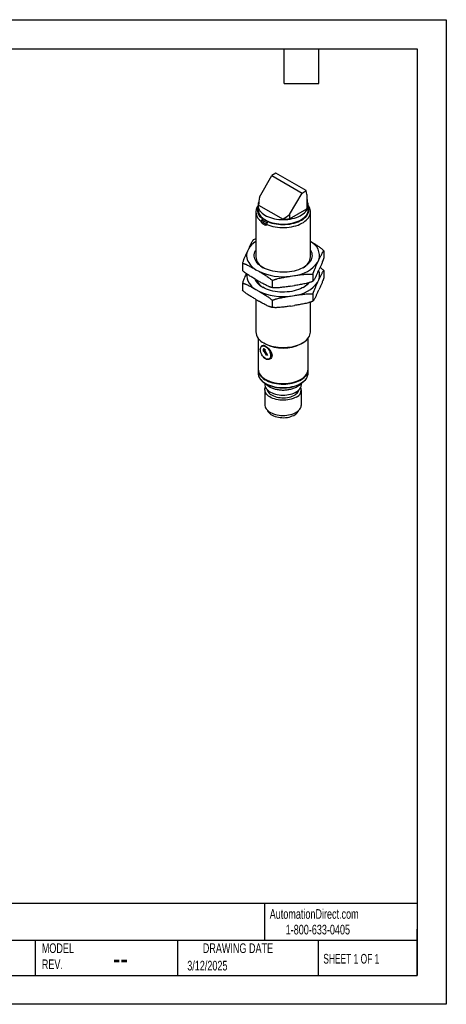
# Model space of a CAD drawing. Header units: millimetres. Extents: x 0 to 419, y 0 to 324.
# Tile 2 of 2: x 279 to 419, y 0 to 324. Entities that reach past the tile are written whole.
import ezdxf

# ---------------------------------------------------------------- set-up
doc = ezdxf.new("R2010")
doc.units = ezdxf.units.MM
doc.header["$LTSCALE"] = 1.5
doc.layers.add('TEXT', color=140, linetype='Continuous', lineweight=25)
doc.styles.add('SLDTEXTSTYLE0', font='TXT', dxfattribs={"width": 0.7})
doc.styles.add('SLDTEXTSTYLE1', font='TXT', dxfattribs={"width": 0.65})

msp = doc.modelspace()

# ---------------------------------------------------------------- linework, layer by layer
at = {"color": 7, "linetype": 'Continuous'}
for p, q in [((0, 323.85), (419.1, 323.85)), ((419.1, 323.85), (419.1, 0)), ((419.1, 0), (0, 0))]:
    msp.add_line(p, q, dxfattribs=at)
for p, q in [((357.69, 265.51), (361.76, 272.57)), ((363.1, 273.34), (361.76, 272.57)), ((361.76, 272.57), (371.66, 266.85)), ((373, 267.63), (363.1, 273.34)), ((367.59, 259.8), (371.66, 266.85)), ((371.66, 266.85), (373, 267.63)), ((373.21, 266.37), (373, 267.63)), ((373.21, 266.37), (373.21, 261.62)), ((357.2, 262.86), (357.2, 261.39)), ((357.4, 262.84), (365.41, 258.21)), ((373.7, 261.39), (373.7, 262.86)), ((356.45, 260.68), (356.45, 245.85)), ((367.59, 258.38), (373.21, 261.62)), ((367.59, 259.8), (367.59, 258.38)), ((374.45, 245.85), (374.45, 260.68)), ((358.23, 257.55), (358.69, 257.81)), ((358.23, 257.58), (358.23, 257.55)), ((358.97, 257.16), (358.54, 256.91)), ((358.59, 258.49), (358.77, 258.59)), ((358.69, 257.77), (358.69, 257.94)), ((358.81, 258.24), (358.81, 258.5)), ((358.85, 258.47), (358.85, 258.36)), ((359.67, 256.26), (360.07, 256.49)), ((360.07, 256.49), (360.07, 256.51)), ((360.43, 257.43), (360.61, 257.53)), ((356.45, 251.75), (355.65, 251.47)), ((354.02, 248.42), (353.69, 247.69)), ((378.83, 247.88), (378.83, 245.52)), ((352.06, 243.74), (352.06, 241.38)), ((376.87, 244.11), (377.21, 244.84)), ((356.5, 241.63), (357.42, 241.1)), ((367.92, 239.48), (369.18, 239.67)), ((375.24, 240.15), (375.24, 237.8)), ((376.87, 240.84), (377.21, 241.57)), ((378.83, 241.35), (378.83, 238.99)), ((352.06, 237.21), (352.06, 234.85)), ((356.5, 238.37), (357.42, 237.83)), ((361.86, 238.08), (361.86, 235.73)), ((376.87, 237.58), (377.21, 238.3)), ((356.5, 235.1), (357.42, 234.57)), ((367.92, 236.21), (369.18, 236.4)), ((375.24, 233.62), (375.24, 231.26)), ((376.87, 234.31), (377.21, 235.04)), ((356.45, 231.87), (356.45, 221.21)), ((356.5, 231.83), (357.42, 231.3)), ((361.86, 231.55), (361.86, 229.19)), ((367.92, 232.94), (369.18, 233.14)), ((374.45, 221.21), (374.45, 230.98)), ((367.92, 229.68), (369.18, 229.87)), ((357.25, 219.07), (357.25, 208.88)), ((359.08, 217.54), (359.65, 217.21)), ((371.25, 217.21), (371.81, 217.54)), ((373.65, 208.88), (373.65, 219.07)), ((358.71, 216.58), (358.45, 216.43)), ((358.88, 215.46), (358.86, 214.79)), ((358.86, 214.79), (359.09, 214.91)), ((358.97, 215.52), (358.94, 215.5)), ((358.95, 215.17), (359.25, 215.33)), ((359.09, 214.91), (358.95, 215.17)), ((359.04, 215.55), (359.07, 215.57)), ((359.63, 215.19), (359.04, 215.55)), ((359.66, 215.21), (359.07, 215.57)), ((359.09, 214.91), (359.13, 214.93)), ((360.01, 213.36), (359.13, 214.93)), ((359.25, 215.33), (359.4, 215.07)), ((359.4, 215.07), (359.63, 215.19)), ((359.44, 215.09), (360.32, 213.52)), ((359.63, 215.19), (359.66, 215.21)), ((360.31, 213.53), (360.01, 213.36)), ((360.32, 213.52), (360.01, 213.36)), ((360.85, 212.28), (361.1, 212.42)), ((357.25, 208.72), (357.25, 207.58)), ((373.65, 207.58), (373.65, 208.72)), ((359.45, 204.29), (359.45, 203.85)), ((359.65, 205.54), (359.79, 205.46)), ((371.1, 205.46), (371.25, 205.54)), ((371.45, 203.85), (371.45, 204.28)), ((359.45, 202.16), (359.45, 197.15)), ((371.45, 197.15), (371.45, 202.16))]:
    msp.add_line(p, q)
at = {"flags": 128}
for points in [[(357.46, 264.04), (357.43, 263.98), (357.29, 263.56), (357.21, 263.13), (357.2, 262.69), (357.26, 262.26), (357.39, 261.84), (357.58, 261.42), (357.84, 261.01), (358.17, 260.62), (358.55, 260.25), (358.99, 259.89), (359.48, 259.57), (360.03, 259.27), (360.61, 259), (361.24, 258.76), (361.9, 258.56), (362.6, 258.39), (363.31, 258.26), (364.05, 258.16), (364.79, 258.11), (365.54, 258.09), (366.29, 258.12), (367.03, 258.18), (367.76, 258.29), (368.47, 258.43), (369.16, 258.6), (369.81, 258.82), (370.43, 259.06), (371.01, 259.34), (371.54, 259.65), (372.02, 259.98), (372.45, 260.34), (372.81, 260.71), (373.12, 261.11), (373.37, 261.52), (373.54, 261.94), (373.65, 262.37), (373.7, 262.8), (373.67, 263.24), (373.58, 263.67), (373.42, 264.09), (373.39, 264.15)], [(360.07, 256.51), (360.72, 256.26), (361.4, 256.04), (362.11, 255.86), (362.85, 255.71), (363.6, 255.59), (364.38, 255.52), (365.16, 255.49), (365.94, 255.49), (366.71, 255.54), (367.48, 255.62), (368.24, 255.74), (368.97, 255.9), (369.67, 256.09), (370.35, 256.32), (370.98, 256.58), (371.58, 256.88), (372.13, 257.2), (372.62, 257.55), (373.07, 257.92), (373.45, 258.31), (373.78, 258.72), (374.04, 259.14), (374.24, 259.58), (374.37, 260.02), (374.44, 260.47), (374.44, 260.92), (374.37, 261.37), (374.23, 261.82), (374.02, 262.25), (373.76, 262.68), (373.7, 262.76)], [(360.43, 257.43), (361.06, 257.19), (361.72, 256.98), (362.42, 256.8), (363.14, 256.66), (363.88, 256.57), (364.63, 256.5), (365.38, 256.48), (366.14, 256.5), (366.89, 256.55), (367.63, 256.65), (368.36, 256.78), (369.06, 256.94), (369.73, 257.15), (370.36, 257.38), (370.96, 257.65), (371.52, 257.95), (372.02, 258.28), (372.48, 258.63), (372.87, 259), (373.21, 259.39), (373.49, 259.8), (373.7, 260.22), (373.85, 260.65), (373.93, 261.08), (373.94, 261.52), (373.89, 261.96), (373.77, 262.39), (373.7, 262.57)], [(360.61, 257.53), (361.23, 257.29), (361.89, 257.09), (362.57, 256.92), (363.28, 256.79), (364.01, 256.7), (364.75, 256.64), (365.49, 256.62), (366.24, 256.65), (366.98, 256.71), (367.7, 256.81), (368.41, 256.94), (369.09, 257.12), (369.75, 257.32), (370.36, 257.56), (370.94, 257.83), (371.48, 258.14), (371.96, 258.46), (372.39, 258.81), (372.76, 259.19), (373.08, 259.58), (373.33, 259.98), (373.52, 260.4), (373.64, 260.82), (373.69, 261.25), (373.7, 261.39)], [(353.69, 247.69), (353.53, 247.16), (353.44, 246.62), (353.43, 246.08), (353.5, 245.54), (353.63, 245), (353.84, 244.47), (354.12, 243.95), (354.47, 243.45), (354.88, 242.96), (355.36, 242.49), (355.9, 242.05), (356.5, 241.63)], [(358.72, 242.38), (358.18, 242.72), (357.7, 243.09), (357.26, 243.47), (356.89, 243.88), (356.57, 244.3), (356.32, 244.73), (356.13, 245.18), (356, 245.63), (355.94, 246.09), (355.95, 246.55), (356.03, 247.01), (356.17, 247.46), (356.37, 247.91), (356.45, 248.04)], [(374.45, 248.04), (374.46, 248.02), (374.68, 247.57), (374.84, 247.12), (374.93, 246.67), (374.95, 246.21), (374.91, 245.75), (374.8, 245.29), (374.63, 244.84), (374.39, 244.41), (374.09, 243.98), (373.73, 243.57), (373.31, 243.18), (372.84, 242.81), (372.31, 242.47), (371.73, 242.15), (371.12, 241.86), (370.46, 241.6), (369.76, 241.37), (369.04, 241.18), (368.29, 241.03), (367.52, 240.91), (366.74, 240.83), (365.94, 240.78), (365.15, 240.78), (364.35, 240.81), (363.57, 240.88), (362.79, 240.99), (362.04, 241.14), (361.31, 241.32), (360.61, 241.54), (359.94, 241.79), (359.31, 242.07), (358.72, 242.38)], [(374.02, 237.35), (373.73, 237.04), (373.31, 236.65), (372.84, 236.28), (372.31, 235.93), (371.73, 235.62), (371.12, 235.33), (370.46, 235.07), (369.76, 234.84), (369.04, 234.65), (368.29, 234.5), (367.52, 234.38), (366.74, 234.29), (365.94, 234.25), (365.15, 234.25), (364.35, 234.28), (363.57, 234.35), (362.79, 234.46), (362.04, 234.61), (361.31, 234.79), (360.61, 235.01), (359.94, 235.26), (359.31, 235.54), (358.72, 235.85)], [(359.08, 217.54), (359.65, 217.24), (360.27, 216.96), (360.92, 216.72), (361.6, 216.52), (362.32, 216.34), (363.06, 216.2), (363.81, 216.1), (364.58, 216.04), (365.35, 216.02), (366.12, 216.03), (366.89, 216.09), (367.65, 216.18), (368.39, 216.3), (369.11, 216.47), (369.81, 216.67), (370.47, 216.9), (371.09, 217.17), (371.67, 217.46), (372.21, 217.78), (372.69, 218.13), (373.13, 218.5), (373.5, 218.89), (373.82, 219.3), (374.07, 219.73), (374.26, 220.16), (374.38, 220.6), (374.44, 221.05), (374.45, 221.21)], [(359.65, 216.31), (359.94, 216.12), (360.21, 215.88), (360.48, 215.59), (360.71, 215.26), (360.92, 214.91), (361.09, 214.55), (361.22, 214.18), (361.31, 213.81), (361.34, 213.46), (361.33, 213.13), (361.27, 212.84), (361.16, 212.6), (361.01, 212.4), (360.82, 212.26), (360.6, 212.18), (360.35, 212.17), (360.08, 212.21), (359.79, 212.32), (359.5, 212.49), (359.22, 212.71), (358.95, 212.97), (358.7, 213.28), (358.47, 213.62), (358.28, 213.98), (358.13, 214.35), (358.03, 214.72), (357.97, 215.08), (357.95, 215.42), (357.99, 215.73), (358.07, 215.99), (358.2, 216.22), (358.37, 216.39), (358.58, 216.5), (358.82, 216.54), (359.08, 216.53), (359.36, 216.45), (359.65, 216.31)], [(358.15, 216.09), (358.2, 216.29), (358.32, 216.52), (358.5, 216.67), (358.72, 216.73), (358.99, 216.71), (359.09, 216.68), (359.2, 216.65), (359.3, 216.61), (359.41, 216.56), (359.53, 216.5), (359.65, 216.44), (359.65, 216.44), (359.65, 216.44), (359.65, 216.44), (359.65, 216.44), (360.02, 216.2), (360.39, 215.9), (360.76, 215.55), (361.1, 215.17), (361.38, 214.76), (361.61, 214.33), (361.75, 213.89), (361.8, 213.46), (361.75, 213.07), (361.61, 212.71), (361.38, 212.42), (361.1, 212.21), (360.76, 212.08), (360.39, 212.05), (360.02, 212.11), (359.65, 212.27), (359.65, 212.27)], [(357.25, 208.8), (357.25, 208.56), (357.31, 208.13), (357.44, 207.7), (357.63, 207.29), (357.89, 206.88), (358.21, 206.5), (358.59, 206.12), (359.03, 205.78), (359.52, 205.45), (360.06, 205.15), (360.64, 204.88), (361.27, 204.65), (361.93, 204.45), (362.61, 204.28), (363.32, 204.15), (364.05, 204.06), (364.79, 204), (365.54, 203.99), (366.29, 204.01), (367.02, 204.08), (367.75, 204.18), (368.46, 204.32), (369.14, 204.49), (369.79, 204.7), (370.4, 204.95), (370.98, 205.22), (371.5, 205.53), (371.98, 205.86), (372.4, 206.22), (372.77, 206.59), (373.08, 206.98), (373.32, 207.39), (373.49, 207.81), (373.6, 208.24), (373.65, 208.67), (373.65, 208.8)], [(359.65, 205.54), (360.2, 205.25), (360.79, 204.99), (361.43, 204.76), (362.09, 204.56), (362.79, 204.41), (363.51, 204.28), (364.24, 204.2), (364.98, 204.16), (365.73, 204.15), (366.47, 204.19), (367.21, 204.26), (367.93, 204.37), (368.63, 204.52), (369.3, 204.71), (369.94, 204.93), (370.55, 205.18), (371.11, 205.46), (371.63, 205.77), (372.09, 206.11), (372.5, 206.47), (372.85, 206.85), (373.14, 207.25), (373.37, 207.66), (373.53, 208.08), (373.62, 208.51), (373.65, 208.88)], [(357.51, 206.4), (357.63, 206.15), (357.89, 205.74), (358.21, 205.35), (358.59, 204.98), (359.03, 204.63), (359.52, 204.31), (360.06, 204.01), (360.64, 203.74), (361.27, 203.51), (361.93, 203.3), (362.61, 203.14), (363.32, 203), (364.05, 202.91), (364.79, 202.86), (365.54, 202.84), (366.29, 202.87), (367.02, 202.93), (367.75, 203.03), (368.46, 203.17), (369.14, 203.35), (369.79, 203.56), (370.4, 203.81), (370.98, 204.08), (371.5, 204.39), (371.98, 204.72), (372.4, 205.07), (372.77, 205.45), (373.08, 205.84), (373.32, 206.25), (373.4, 206.42)], [(359.45, 203.85), (359.46, 203.62), (359.54, 203.25), (359.68, 202.89), (359.89, 202.54), (360.16, 202.21), (360.49, 201.9), (360.88, 201.6), (361.32, 201.33), (361.81, 201.1), (362.33, 200.89), (362.9, 200.71), (363.49, 200.57), (364.1, 200.47), (364.73, 200.41), (365.37, 200.38), (366.01, 200.4), (366.64, 200.45), (367.26, 200.55), (367.85, 200.68), (368.42, 200.84), (368.96, 201.04), (369.46, 201.27), (369.91, 201.53), (370.31, 201.82), (370.66, 202.13), (370.94, 202.46), (371.17, 202.8), (371.33, 203.16), (371.42, 203.53), (371.45, 203.85)], [(369.69, 199.71), (369.21, 199.47), (368.7, 199.25), (368.14, 199.07), (367.56, 198.92), (366.95, 198.81), (366.32, 198.73), (365.69, 198.7), (365.05, 198.71), (364.41, 198.75), (363.79, 198.83), (363.19, 198.95), (362.61, 199.11), (362.06, 199.3), (361.56, 199.52), (361.09, 199.78), (360.68, 200.06), (360.32, 200.36), (360.02, 200.69), (359.78, 201.03), (359.6, 201.38), (359.49, 201.75), (359.45, 202.12), (359.47, 202.48), (359.57, 202.85), (359.63, 203)], [(360.24, 202.13), (360.24, 202.13), (360.35, 201.79), (360.53, 201.46), (360.77, 201.14), (361.07, 200.84), (361.43, 200.56), (361.84, 200.31), (362.3, 200.09), (362.8, 199.9), (363.33, 199.74), (363.9, 199.62), (364.48, 199.54), (365.07, 199.49), (365.67, 199.49), (366.27, 199.52), (366.85, 199.59), (367.42, 199.71), (367.96, 199.85), (368.47, 200.04), (368.94, 200.25), (369.37, 200.5), (369.74, 200.77), (370.05, 201.06), (370.31, 201.38), (370.5, 201.7), (370.63, 202.04), (370.65, 202.13)], [(359.45, 197.15), (359.46, 196.92), (359.54, 196.56), (359.68, 196.2), (359.89, 195.85), (360.16, 195.51), (360.49, 195.2), (360.88, 194.91), (361.32, 194.64), (361.81, 194.4), (362.33, 194.19), (362.9, 194.02), (363.49, 193.88), (364.1, 193.78), (364.73, 193.71), (365.37, 193.69), (366.01, 193.7), (366.64, 193.76), (367.26, 193.85), (367.85, 193.98), (368.42, 194.15), (368.96, 194.35), (369.46, 194.58), (369.91, 194.84), (370.31, 195.12), (370.66, 195.43), (370.94, 195.76), (371.17, 196.11), (371.33, 196.47), (371.42, 196.83), (371.45, 197.15)], [(360.31, 195.37), (360.35, 195.25), (360.53, 194.92), (360.77, 194.61), (361.07, 194.31), (361.43, 194.03), (361.84, 193.78), (362.3, 193.56), (362.8, 193.37), (363.33, 193.21), (363.9, 193.09), (364.48, 193), (365.07, 192.96), (365.67, 192.95), (366.27, 192.99), (366.85, 193.06), (367.42, 193.17), (367.96, 193.32), (368.47, 193.51), (368.94, 193.72), (369.37, 193.97), (369.74, 194.24), (370.05, 194.53), (370.31, 194.84), (370.5, 195.17), (370.59, 195.37)]]:
    msp.add_lwpolyline(points, dxfattribs=at)
for centre, radius, start, end in [((360.04, 260.63), 3.55, 143.2147, 239.3483), ((360.41, 261.39), 3.42, 159.7912, 237.8657), ((370.51, 262.92), 2.99, 334.2812, 348.484), ((360.93, 261.65), 3.74, 183.9562, 234.6924), ((363.33, 263.9), 8.48, 235.5836, 244.4218), ((363.42, 264.11), 7.78, 232.5244, 245.9443), ((363.53, 264.71), 7.75, 232.1352, 247.8702), ((363.47, 263.66), 7.91, 235.5637, 244.4416), ((365.46, 271.86), 13.65, 269.8117, 278.9722), ((360.39, 244.53), 7.46, 121.8985, 148.539), ((372.21, 246.19), 5.18, 344.8317, 64.3786), ((360.83, 246.24), 4.4, 185.0802, 244.0734), ((367.97, 250.64), 11.04, 276.29, 323.7047), ((370.02, 246.27), 4.44, 296.233, 354.6133), ((359.04, 240.07), 5.58, 178.1368, 242.9546), ((365.4, 257.94), 18.64, 244.6463, 277.7676), ((373.32, 239.73), 4.14, 339.7766, 23.457), ((361.18, 240.75), 5.48, 203.8019, 243.3451), ((361.47, 240.35), 5.26, 202.9155, 240.8501), ((367.97, 244.11), 11.04, 276.29, 323.7047), ((368.91, 240.99), 6.08, 300.3703, 322.2466), ((365.4, 251.41), 18.64, 244.6463, 277.7676), ((360.9, 221.63), 4.47, 185.2805, 246.0397), ((365.45, 228.32), 12.53, 242.4328, 297.5725), ((359.17, 215.11), 0.454, 106.1927, 129.5864), ((359.2, 215.13), 0.458, 106.2406, 119.9424), ((361.36, 209.3), 4.13, 185.7407, 245.5794), ((360.14, 207.59), 2.89, 180.3086, 204.4549), ((370.78, 207.59), 2.87, 336.0255, 359.7624), ((365.45, 216.28), 12.21, 242.4085, 297.5969), ((368.74, 202.19), 2.66, 290.9901, 17.8347)]:
    msp.add_arc(centre, radius, start, end)
for points in [[(373.21, 266.37), (373.32, 264.94), (373.4, 263.58), (373.44, 262.32)], [(357.69, 265.51), (357.49, 264.59), (357.39, 263.68), (357.4, 262.84)], [(367.59, 259.8), (366.88, 259.17), (366.14, 258.63), (365.41, 258.21)], [(358.59, 258.49), (358.47, 258.18), (358.35, 257.88), (358.23, 257.58)], [(358.9, 258.46), (358.83, 258.29), (358.76, 258.11), (358.69, 257.94)], [(360.07, 256.51), (360.19, 256.82), (360.31, 257.12), (360.43, 257.43)]]:
    msp.add_open_spline(points, degree=3)
for points, knots in [([(358.54, 256.91), (358.53, 256.92), (358.5, 256.94), (358.46, 256.98), (358.41, 257.04), (358.37, 257.1), (358.32, 257.19), (358.28, 257.28), (358.25, 257.37), (358.23, 257.46), (358.23, 257.52), (358.23, 257.55)], [0, 0, 0, 0, 0.083186, 0.166168, 0.250381, 0.375723, 0.499961, 0.624084, 0.749052, 0.873963, 1, 1, 1, 1]), ([(358.69, 257.77), (358.69, 257.75), (358.69, 257.72), (358.7, 257.66), (358.71, 257.59), (358.74, 257.5), (358.78, 257.41), (358.82, 257.33), (358.88, 257.25), (358.94, 257.18), (358.98, 257.15), (359, 257.14)], [0, 0, 0, 0, 0.084354, 0.167552, 0.25102, 0.375813, 0.499834, 0.623948, 0.749504, 0.875413, 1, 1, 1, 1]), ([(358.81, 258.5), (358.8, 258.51), (358.79, 258.51), (358.78, 258.54), (358.77, 258.56), (358.77, 258.58), (358.77, 258.59)], [0, 0, 0, 0, 0.246667, 0.498541, 0.749515, 1, 1, 1, 1]), ([(358.8, 258.51), (358.84, 258.48), (359.02, 258.34), (359.36, 258.1), (359.86, 257.8), (360.26, 257.6), (360.49, 257.51), (360.53, 257.49)], [0, 0, 0, 0, 0.0767809, 0.3637617, 0.6508806, 0.9380325, 1, 1, 1, 1]), ([(360.07, 256.49), (360.07, 256.47), (360.07, 256.43), (360.06, 256.39), (360.04, 256.34), (360, 256.29), (359.95, 256.25), (359.89, 256.22), (359.82, 256.22), (359.75, 256.23), (359.7, 256.25), (359.67, 256.26)], [0, 0, 0, 0, 0.084365, 0.167567, 0.25103, 0.375822, 0.499834, 0.623944, 0.749499, 0.875407, 1, 1, 1, 1]), ([(355.65, 251.47), (355.63, 251.44), (355.59, 251.39), (355.52, 251.31), (355.45, 251.21), (355.39, 251.11), (355.32, 251), (355.21, 250.82), (355.05, 250.53), (354.84, 250.14), (354.64, 249.73), (354.37, 249.16), (354.16, 248.72), (354.02, 248.42)], [0, 0, 0, 0, 0.040694, 0.081787, 0.123293, 0.165226, 0.207601, 0.25043, 0.374145, 0.499594, 0.624444, 0.749655, 1, 1, 1, 1]), ([(378.83, 247.88), (378.55, 248.13), (377.97, 248.64), (377.08, 249.27), (376.18, 249.84), (375.31, 250.37), (374.73, 250.7), (374.45, 250.87)], [0, 0, 0, 0, 0.200634, 0.403601, 0.606953, 0.80969, 1, 1, 1, 1]), ([(353.69, 247.69), (353.55, 247.4), (353.35, 246.96), (353.07, 246.35), (352.87, 245.89), (352.67, 245.4), (352.48, 244.95), (352.33, 244.52), (352.19, 244.14), (352.11, 243.87), (352.06, 243.74)], [0, 0, 0, 0, 0.249858, 0.374748, 0.499299, 0.624724, 0.748439, 0.834032, 0.917848, 1, 1, 1, 1]), ([(377.21, 244.84), (377.34, 245.13), (377.55, 245.57), (377.82, 246.14), (378.02, 246.55), (378.23, 246.94), (378.41, 247.27), (378.57, 247.52), (378.7, 247.72), (378.79, 247.83), (378.83, 247.88)], [0, 0, 0, 0, 0.249858, 0.374748, 0.499299, 0.624724, 0.748439, 0.834032, 0.917848, 1, 1, 1, 1]), ([(352.06, 243.74), (352.12, 243.73), (352.24, 243.7), (352.41, 243.65), (352.59, 243.6), (352.78, 243.54), (352.96, 243.47), (353.27, 243.35), (353.7, 243.16), (354.26, 242.88), (354.82, 242.58), (355.57, 242.17), (356.13, 241.85), (356.5, 241.63)], [0, 0, 0, 0, 0.040542, 0.08148, 0.122829, 0.164602, 0.206813, 0.249476, 0.373818, 0.499914, 0.624736, 0.749916, 1, 1, 1, 1]), ([(375.24, 240.15), (375.27, 240.22), (375.31, 240.35), (375.37, 240.55), (375.44, 240.74), (375.51, 240.93), (375.58, 241.12), (375.69, 241.41), (375.85, 241.81), (376.05, 242.3), (376.25, 242.77), (376.53, 243.37), (376.73, 243.81), (376.87, 244.11)], [0, 0, 0, 0, 0.040694, 0.0817869, 0.1232931, 0.1652264, 0.2076007, 0.2504298, 0.3741445, 0.4995936, 0.6244445, 0.749655, 1, 1, 1, 1]), ([(378.83, 245.52), (378.81, 245.46), (378.77, 245.32), (378.7, 245.13), (378.64, 244.94), (378.57, 244.75), (378.5, 244.56), (378.39, 244.26), (378.23, 243.86), (378.03, 243.38), (377.82, 242.91), (377.55, 242.31), (377.34, 241.86), (377.21, 241.57)], [0, 0, 0, 0, 0.040694, 0.081787, 0.123293, 0.165226, 0.207601, 0.25043, 0.374145, 0.499594, 0.624444, 0.749655, 1, 1, 1, 1]), ([(356.5, 238.37), (356.13, 238.58), (355.57, 238.91), (354.83, 239.35), (354.27, 239.7), (353.71, 240.07), (353.21, 240.42), (352.78, 240.75), (352.42, 241.06), (352.18, 241.27), (352.06, 241.38)], [0, 0, 0, 0, 0.249911, 0.374819, 0.499388, 0.624811, 0.748523, 0.834087, 0.917875, 1, 1, 1, 1]), ([(353.32, 240.36), (353.22, 240.15), (353.02, 239.7), (352.71, 238.97), (352.38, 238.16), (352.17, 237.52), (352.06, 237.21)], [0, 0, 0, 0, 0.225263, 0.4835975, 0.7420039, 1, 1, 1, 1]), ([(357.42, 241.1), (357.8, 240.88), (358.35, 240.56), (359.1, 240.11), (359.66, 239.77), (360.21, 239.4), (360.71, 239.05), (361.14, 238.71), (361.51, 238.41), (361.74, 238.19), (361.86, 238.08)], [0, 0, 0, 0, 0.249911, 0.374819, 0.499388, 0.624811, 0.748523, 0.834087, 0.917875, 1, 1, 1, 1]), ([(369.18, 239.67), (369.69, 239.75), (370.45, 239.87), (371.47, 240.01), (372.23, 240.1), (372.99, 240.17), (373.67, 240.21), (374.26, 240.21), (374.76, 240.2), (375.08, 240.17), (375.24, 240.15)], [0, 0, 0, 0, 0.249858, 0.374748, 0.499299, 0.624724, 0.748439, 0.834032, 0.917848, 1, 1, 1, 1]), ([(376.87, 240.84), (376.73, 240.55), (376.53, 240.11), (376.26, 239.54), (376.05, 239.13), (375.85, 238.73), (375.67, 238.41), (375.51, 238.15), (375.37, 237.96), (375.29, 237.85), (375.24, 237.8)], [0, 0, 0, 0, 0.249858, 0.374748, 0.499299, 0.624724, 0.748439, 0.834032, 0.917848, 1, 1, 1, 1]), ([(377.21, 238.3), (377.34, 238.6), (377.55, 239.04), (377.82, 239.61), (378.02, 240.02), (378.23, 240.41), (378.41, 240.74), (378.57, 240.99), (378.7, 241.19), (378.79, 241.3), (378.83, 241.35)], [0, 0, 0, 0, 0.249858, 0.374748, 0.499299, 0.624724, 0.748439, 0.834032, 0.917848, 1, 1, 1, 1]), ([(378.83, 241.35), (378.55, 241.61), (378.13, 241.98), (377.71, 242.28), (377.58, 242.37)], [0, 0, 0, 0, 0.690548, 1, 1, 1, 1]), ([(352.06, 237.21), (352.12, 237.2), (352.24, 237.17), (352.41, 237.12), (352.59, 237.07), (352.78, 237), (352.96, 236.94), (353.27, 236.81), (353.7, 236.62), (354.26, 236.35), (354.82, 236.05), (355.57, 235.64), (356.13, 235.32), (356.5, 235.1)], [0, 0, 0, 0, 0.040542, 0.08148, 0.122829, 0.164602, 0.206813, 0.249476, 0.373818, 0.499914, 0.624736, 0.749916, 1, 1, 1, 1]), ([(361.86, 235.73), (361.8, 235.74), (361.69, 235.77), (361.51, 235.81), (361.33, 235.87), (361.15, 235.93), (360.96, 236), (360.65, 236.12), (360.22, 236.31), (359.66, 236.59), (359.1, 236.88), (358.36, 237.3), (357.8, 237.62), (357.42, 237.83)], [0, 0, 0, 0, 0.040542, 0.08148, 0.122829, 0.164602, 0.206813, 0.249476, 0.373818, 0.499914, 0.624736, 0.749916, 1, 1, 1, 1]), ([(361.86, 238.08), (361.94, 238.12), (362.1, 238.18), (362.34, 238.27), (362.59, 238.36), (362.84, 238.44), (363.09, 238.52), (363.51, 238.64), (364.11, 238.79), (364.87, 238.96), (365.63, 239.1), (366.65, 239.28), (367.41, 239.4), (367.92, 239.48)], [0, 0, 0, 0, 0.040694, 0.081787, 0.123293, 0.165226, 0.207601, 0.25043, 0.374145, 0.499594, 0.624444, 0.749655, 1, 1, 1, 1]), ([(375.24, 237.8), (375.17, 237.76), (375.01, 237.7), (374.76, 237.61), (374.52, 237.52), (374.27, 237.44), (374.01, 237.36), (373.59, 237.24), (373, 237.09), (372.24, 236.92), (371.48, 236.78), (370.46, 236.6), (369.69, 236.48), (369.18, 236.4)], [0, 0, 0, 0, 0.040694, 0.081787, 0.123293, 0.165226, 0.207601, 0.25043, 0.374145, 0.499594, 0.624444, 0.749655, 1, 1, 1, 1]), ([(375.24, 233.62), (375.27, 233.69), (375.31, 233.82), (375.37, 234.02), (375.44, 234.21), (375.51, 234.4), (375.58, 234.58), (375.69, 234.88), (375.85, 235.28), (376.05, 235.77), (376.25, 236.23), (376.53, 236.84), (376.73, 237.28), (376.87, 237.58)], [0, 0, 0, 0, 0.040694, 0.081787, 0.123293, 0.165226, 0.207601, 0.25043, 0.374145, 0.499594, 0.624444, 0.749655, 1, 1, 1, 1]), ([(378.83, 238.99), (378.81, 238.92), (378.77, 238.79), (378.7, 238.6), (378.64, 238.41), (378.57, 238.22), (378.5, 238.03), (378.39, 237.73), (378.23, 237.33), (378.03, 236.85), (377.82, 236.38), (377.55, 235.78), (377.34, 235.33), (377.21, 235.04)], [0, 0, 0, 0, 0.040694, 0.081787, 0.123293, 0.165226, 0.207601, 0.25043, 0.374145, 0.499594, 0.624444, 0.749655, 1, 1, 1, 1]), ([(356.5, 231.83), (356.13, 232.05), (355.57, 232.37), (354.83, 232.82), (354.27, 233.17), (353.71, 233.54), (353.21, 233.89), (352.78, 234.22), (352.42, 234.52), (352.18, 234.74), (352.06, 234.85)], [0, 0, 0, 0, 0.249911, 0.374819, 0.499388, 0.624811, 0.748523, 0.834087, 0.917875, 1, 1, 1, 1]), ([(357.42, 234.57), (357.8, 234.35), (358.35, 234.03), (359.1, 233.58), (359.66, 233.23), (360.21, 232.87), (360.71, 232.51), (361.14, 232.18), (361.51, 231.88), (361.74, 231.66), (361.86, 231.55)], [0, 0, 0, 0, 0.249911, 0.374819, 0.499388, 0.624811, 0.748523, 0.834087, 0.917875, 1, 1, 1, 1]), ([(367.92, 236.21), (367.41, 236.13), (366.65, 236.02), (365.63, 235.87), (364.87, 235.78), (364.11, 235.71), (363.44, 235.67), (362.85, 235.67), (362.35, 235.68), (362.02, 235.71), (361.86, 235.73)], [0, 0, 0, 0, 0.249858, 0.374748, 0.499299, 0.624724, 0.748439, 0.834032, 0.917848, 1, 1, 1, 1]), ([(369.18, 233.14), (369.69, 233.22), (370.45, 233.33), (371.47, 233.47), (372.23, 233.57), (372.99, 233.64), (373.67, 233.68), (374.26, 233.68), (374.76, 233.67), (375.08, 233.64), (375.24, 233.62)], [0, 0, 0, 0, 0.249858, 0.374748, 0.4992988, 0.6247243, 0.7484395, 0.8340325, 0.9178484, 1, 1, 1, 1]), ([(376.87, 234.31), (376.73, 234.02), (376.53, 233.58), (376.26, 233.01), (376.05, 232.59), (375.85, 232.2), (375.67, 231.88), (375.51, 231.62), (375.37, 231.42), (375.29, 231.32), (375.24, 231.26)], [0, 0, 0, 0, 0.249858, 0.374748, 0.499299, 0.624724, 0.748439, 0.834032, 0.917848, 1, 1, 1, 1]), ([(361.86, 229.19), (361.8, 229.21), (361.69, 229.23), (361.51, 229.28), (361.33, 229.34), (361.15, 229.4), (360.96, 229.47), (360.65, 229.59), (360.22, 229.78), (359.66, 230.05), (359.1, 230.35), (358.36, 230.77), (357.8, 231.09), (357.42, 231.3)], [0, 0, 0, 0, 0.0405417, 0.0814798, 0.1228286, 0.1646018, 0.206813, 0.249476, 0.3738178, 0.4999145, 0.6247358, 0.7499156, 1, 1, 1, 1]), ([(361.86, 231.55), (361.94, 231.58), (362.1, 231.65), (362.34, 231.74), (362.59, 231.83), (362.84, 231.91), (363.09, 231.99), (363.51, 232.11), (364.11, 232.26), (364.87, 232.43), (365.63, 232.57), (366.65, 232.74), (367.41, 232.86), (367.92, 232.94)], [0, 0, 0, 0, 0.040694, 0.081787, 0.123293, 0.165226, 0.207601, 0.25043, 0.374145, 0.499594, 0.624444, 0.749655, 1, 1, 1, 1]), ([(375.24, 231.26), (375.17, 231.23), (375.01, 231.17), (374.76, 231.07), (374.52, 230.99), (374.27, 230.9), (374.01, 230.83), (373.59, 230.7), (373, 230.55), (372.24, 230.39), (371.48, 230.25), (370.46, 230.07), (369.69, 229.95), (369.18, 229.87)], [0, 0, 0, 0, 0.040694, 0.081787, 0.123293, 0.165226, 0.207601, 0.25043, 0.374145, 0.499594, 0.624444, 0.749655, 1, 1, 1, 1]), ([(367.92, 229.68), (367.41, 229.6), (366.65, 229.48), (365.63, 229.34), (364.87, 229.25), (364.11, 229.18), (363.44, 229.14), (362.85, 229.13), (362.35, 229.15), (362.02, 229.18), (361.86, 229.19)], [0, 0, 0, 0, 0.249858, 0.374748, 0.499299, 0.624724, 0.748439, 0.834032, 0.917848, 1, 1, 1, 1]), ([(359.75, 216.38), (359.65, 216.43), (359.43, 216.55), (359.18, 216.63), (358.98, 216.65), (358.83, 216.64), (358.75, 216.6), (358.71, 216.58)], [0, 0, 0, 0, 0.2422633, 0.4994424, 0.6614757, 0.8198935, 1, 1, 1, 1]), ([(361.1, 212.42), (361.11, 212.43), (361.18, 212.46), (361.31, 212.56), (361.47, 212.73), (361.61, 212.95), (361.73, 213.24), (361.77, 213.61), (361.74, 213.9), (361.69, 214.11), (361.66, 214.19), (361.65, 214.23)], [0, 0, 0, 0, 0.000994, 0.135147, 0.255484, 0.362037, 0.553383, 0.722895, 0.892618, 0.954088, 1, 1, 1, 1]), ([(359.65, 212.27), (359.53, 212.35), (359.29, 212.51), (358.99, 212.85), (358.78, 213.13), (358.7, 213.29), (358.7, 213.3)], [0, 0, 0, 0, 0.320435, 0.64542, 0.970076, 1, 1, 1, 1]), ([(357.52, 206.34), (357.54, 206.3), (357.61, 206.12), (357.8, 205.82), (358.08, 205.44), (358.42, 205.07), (358.81, 204.73), (359.25, 204.4), (359.73, 204.1), (360.26, 203.83), (360.83, 203.58), (361.43, 203.37), (362.05, 203.18), (362.71, 203.03), (363.38, 202.91), (364.06, 202.82), (364.76, 202.77), (365.46, 202.75), (366.17, 202.77), (366.86, 202.83), (367.55, 202.91), (368.22, 203.03), (368.87, 203.19), (369.5, 203.38), (370.1, 203.6), (370.66, 203.84), (371.18, 204.12), (371.67, 204.42), (372.11, 204.75), (372.5, 205.09), (372.83, 205.46), (373.11, 205.85), (373.3, 206.15), (373.37, 206.33), (373.38, 206.37)], [0, 0, 0, 0, 0.010777, 0.042934, 0.075262, 0.107743, 0.140336, 0.173, 0.2057, 0.238412, 0.271117, 0.303808, 0.336485, 0.369148, 0.401797, 0.434436, 0.467068, 0.499697, 0.532324, 0.564955, 0.59759, 0.630235, 0.662892, 0.695564, 0.728255, 0.760967, 0.7937, 0.826452, 0.859218, 0.891977, 0.924704, 0.957361, 0.989901, 1, 1, 1, 1]), ([(359.45, 204.29), (359.48, 204.25), (359.63, 204.07), (359.95, 203.79), (360.38, 203.46), (360.87, 203.15), (361.4, 202.88), (361.96, 202.64), (362.55, 202.44), (363.17, 202.28), (363.8, 202.16), (364.45, 202.08), (365.1, 202.04), (365.76, 202.04), (366.41, 202.08), (367.05, 202.16), (367.69, 202.28), (368.31, 202.43), (368.91, 202.63), (369.48, 202.87), (370.03, 203.15), (370.54, 203.47), (371, 203.84), (371.3, 204.11), (371.44, 204.27), (371.45, 204.28)], [0, 0, 0, 0, 0.0144518, 0.0581312, 0.1030333, 0.1489556, 0.1955674, 0.242514, 0.289454, 0.3362511, 0.3828664, 0.4293198, 0.4756652, 0.5219739, 0.5683264, 0.6147806, 0.6614218, 0.7083337, 0.7555887, 0.803232, 0.8512529, 0.899536, 0.9477086, 0.995322, 1, 1, 1, 1])]:
    msp.add_open_spline(points, degree=3, knots=knots)
at = {"layer": 'TEXT'}
for p, q in [((9.52, 314.32), (409.57, 314.32)), ((365.76, 302.89), (365.76, 314.32)), ((377.19, 302.89), (377.19, 314.32)), ((409.57, 314.32), (409.57, 9.52)), ((365.76, 302.89), (377.19, 302.89)), ((409.57, 33.19), (9.52, 33.19)), ((359.36, 33.19), (359.36, 20.95)), ((409.57, 9.52), (409.57, 24.77)), ((409.57, 20.95), (9.52, 20.95)), ((283.95, 20.95), (283.95, 9.52)), ((330.7, 20.95), (330.7, 9.52)), ((377.02, 20.95), (377.02, 9.52)), ((9.52, 9.52), (409.57, 9.52))]:
    msp.add_line(p, q, dxfattribs=at)

# ---------------------------------------------------------------- texts
at = {"color": 179, "linetype": 'Continuous', "lineweight": 18, "char_height": 3.175, "attachment_point": 1, "style": 'SLDTEXTSTYLE0'}
for s, insert in [('AutomationDirect.com', (361.04, 31.31)), ('1-800-633-0405', (366.29, 26.16))]:
    msp.add_mtext(s, dxfattribs=dict(at, insert=insert))
at = {"layer": 'TEXT'}
for s, insert, char_height, attachment_point, style in [('FKLW-BN-3E', (238.81, 30.04), 5.556, 1, 'SLDTEXTSTYLE0'), ('MODEL ^JREV.', (286.1, 20.05), 3.175, 1, 'SLDTEXTSTYLE0'), ('DRAWING DATE', (350.59, 20.05), 3.175, 2, 'SLDTEXTSTYLE0'), ('SHEET 1 OF 1', (378.66, 16.58), 3.175, 1, 'SLDTEXTSTYLE1'), ('--', (309.45, 19.1), 7.937, 1, 'SLDTEXTSTYLE0'), ('3/12/2025', (333.92, 14.31), 3.175, 1, 'SLDTEXTSTYLE0')]:
    msp.add_mtext(s, dxfattribs=dict(at, insert=insert, char_height=char_height, attachment_point=attachment_point, style=style))

doc.saveas('drawing.dxf')
